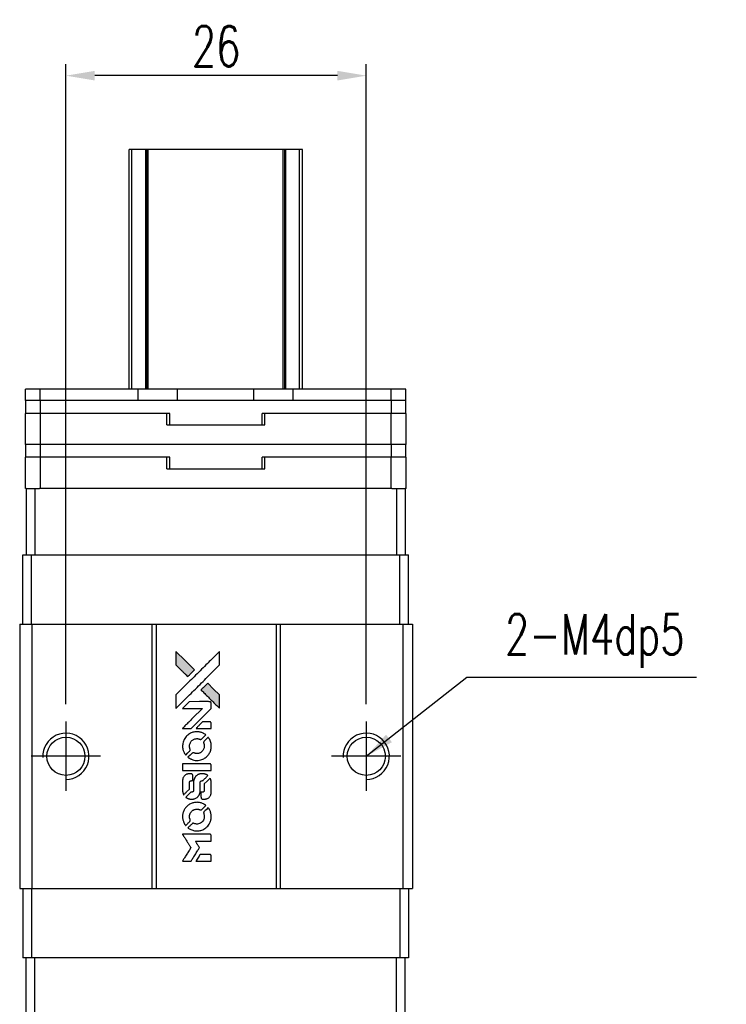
# Model space of a CAD drawing. Header units: millimetres. Extents: x 916 to 1143, y -118 to 59.
# Tile 2 of 3: x 932 to 993, y -26 to 59. Entities that reach past the tile are written whole.
import ezdxf

# ---------------------------------------------------------------- set-up
doc = ezdxf.new("R2010")
doc.units = ezdxf.units.MM
doc.header["$LTSCALE"] = 0.15
doc.layers.get('0').update_dxf_attribs({"linetype": 'CONTINUOUS'})
doc.layers.get('Defpoints').update_dxf_attribs({"linetype": 'CONTINUOUS'})
doc.styles.add('DIM-7', font='SIMPLEX.shx', dxfattribs={"width": 0.7, "bigfont": 'chineset.shx'})
doc.dimstyles.new('CNS', dxfattribs={"dimtxt": 3.5, "dimasz": 2.5, "dimexe": 1, "dimexo": 1.5, "dimgap": 0.09, "dimtad": 0, "dimdsep": 46, "dimtxsty": 'DIM-7', "dimcen": 0.09, "dimclrd": 1, "dimclre": 1, "dimclrt": 4, "dimadec": 0, "dimazin": 0, "dimtfac": 1, "dimtix": 1, "dimtmove": 2, "dimatfit": 3, "dimfxl": 1, "dimtvp": 0.971429, "dimtolj": 1, "dimarcsym": 0})

# ---------------------------------------------------------------- blocks, each defined once
blk = doc.blocks.new('A$C2c6fde5b')
at = {"linetype": 'Continuous'}
h = blk.add_hatch(color=256, dxfattribs=at)
h.dxf.hatch_style = 1
h.paths.add_polyline_path([(0, 18.166), (0, 17.579), (0, 16.992), (0.51, 16.487, 0.000288), (0.705, 16.293, 0.000479), (0.87, 16.13, 0.000013), (1.02, 15.982, 0.197177), (1.022, 15.981, 0.197497), (1.024, 15.982, 0.00004), (1.11, 16.066, 0.000834), (1.204, 16.16, 0.000506), (1.316, 16.272), (1.607, 16.563), (0.803, 17.364)])
h.paths.add_polyline_path([(2.749, 15.418), (2.457, 15.127, 0.000476), (2.345, 15.015, 0.000789), (2.251, 14.92, 0.000035), (2.166, 14.834, 0.19758), (2.165, 14.832, 0.198396), (2.166, 14.83, 0.000019), (2.282, 14.714, 0.000582), (2.41, 14.585, 0.000351), (2.562, 14.434, 0.000108), (3.208, 13.791, 0.000692), (3.535, 13.466, 0.000077), (3.761, 13.242, 0.197527), (3.769, 13.239, 0.410181), (3.773, 13.242, 0.000493), (3.775, 13.362, 0.002424), (3.776, 13.528, 0.000529), (3.776, 13.815), (3.776, 14.39), (3.262, 14.904)])
for points in [[(0.51, 16.487, 0.000288), (0.705, 16.293, 0.000479), (0.87, 16.13, 0.000013), (1.02, 15.982, 0.197177), (1.022, 15.981, 0.197497), (1.024, 15.982, 0.00004), (1.11, 16.066, 0.000836), (1.204, 16.16, 0.000505), (1.316, 16.272), (1.607, 16.563), (0.803, 17.364), (0, 18.166), (0, 17.579), (0, 16.992)], [(0.706, 13.929, -0.000056), (1.058, 14.28, -0.000021), (1.552, 14.773, -0.000021), (2.09, 15.309, -0.000025), (2.594, 15.812), (3.776, 16.991), (3.775, 17.576), (3.773, 18.16), (2.98, 17.372, 0.000274), (2.599, 16.993, 0.000123), (2.099, 16.495, 0.000121), (1.57, 15.968, 0.000165), (1.094, 15.492), (0, 14.401), (0, 13.812), (0, 13.224)], [(2.562, 14.434, 0.000108), (3.208, 13.791, 0.000692), (3.535, 13.466, 0.000077), (3.761, 13.242, 0.197527), (3.769, 13.239, 0.410182), (3.773, 13.242, 0.000493), (3.775, 13.362, 0.002424), (3.776, 13.528, 0.000529), (3.776, 13.815), (3.776, 14.39), (3.262, 14.904), (2.749, 15.418), (2.457, 15.127, 0.000476), (2.345, 15.015, 0.000789), (2.251, 14.92, 0.000035), (2.166, 14.834, 0.19758), (2.165, 14.832, 0.198396), (2.166, 14.83, 0.000019), (2.282, 14.714, 0.000582), (2.41, 14.585, 0.000351)], [(0.935, 11.489), (1.311, 11.489), (2.18, 12.36), (3.049, 13.23), (3.047, 13.472, 0.0008), (3.046, 13.628, 0.010795), (3.044, 13.685, 0.030495), (3.041, 13.717, 0.080372), (3.033, 13.738, 0.03816), (3.02, 13.759, 0.041799), (3.004, 13.776, 0.042486), (2.986, 13.791, 0.042078), (2.965, 13.802, 0.099276), (2.936, 13.809, 0.003302), (2.815, 13.811, 0.002586), (2.603, 13.812, 0.000204), (2.041, 13.811), (1.141, 13.809), (0.852, 13.52), (0.563, 13.23), (1.429, 13.227), (2.294, 13.224), (1.438, 12.373, 0.000253), (1.109, 12.045, 0.000412), (0.83, 11.766, 0.000041), (0.581, 11.517, 0.041338), (0.571, 11.505), (0.56, 11.489)], [(2.394, 11.489), (3.049, 11.489), (3.048, 11.734), (3.046, 11.978), (3.028, 12.006, 0.03146), (3.019, 12.019, 0.026444), (3.008, 12.032, 0.026444), (2.996, 12.043, 0.031457), (2.983, 12.052), (2.954, 12.069), (2.63, 12.071), (2.305, 12.073), (2.022, 11.786, 0.000745), (1.913, 11.675, 0.001228), (1.821, 11.581, 0.000087), (1.739, 11.497, 0.195134), (1.738, 11.494, 0.412117), (1.74, 11.492, 0.000048), (1.931, 11.491, 0.00109), (2.142, 11.49, 0.000653)], [(0.579, 9.827, 0.023681), (0.594, 9.724, 0.022402), (0.62, 9.621, 0.021929), (0.655, 9.519, 0.020503), (0.7, 9.418, 0.013745), (0.73, 9.361, 0.009767), (0.767, 9.298, 0.009658), (0.804, 9.241, 0.027804), (0.832, 9.203), (0.844, 9.189), (1.026, 9.371, 0.002053), (1.113, 9.459, 0.006738), (1.169, 9.518, 0.007826), (1.207, 9.559, 0.063909), (1.222, 9.581, 0.061532), (1.233, 9.613, 0.068674), (1.236, 9.646, 0.052072), (1.229, 9.686, 0.019648), (1.213, 9.739, -0.018366), (1.192, 9.805, -0.0288), (1.18, 9.862, -0.029061), (1.174, 9.921, -0.019155), (1.174, 9.988, -0.053809), (1.196, 10.133, -0.058833), (1.247, 10.266, -0.058566), (1.329, 10.384, -0.052525), (1.438, 10.484, -0.044733), (1.531, 10.541, -0.040573), (1.635, 10.583, -0.041123), (1.743, 10.606, -0.04951), (1.847, 10.61, -0.017369), (1.896, 10.605, -0.024255), (1.939, 10.597, -0.023787), (1.982, 10.585, -0.015798), (2.03, 10.567, 0.010631), (2.06, 10.555, 0.033653), (2.081, 10.549, 0.037806), (2.101, 10.546, 0.016307), (2.128, 10.545, 0.068179), (2.18, 10.553, 0.095747), (2.223, 10.574, 0.033418), (2.279, 10.624, 0.002133), (2.432, 10.781, 0.001452), (2.518, 10.869, 0.012393), (2.556, 10.91, 0.020479), (2.575, 10.935, 0.344362), (2.575, 10.944, 0.074287), (2.553, 10.964, 0.005454), (2.486, 11.006, 0.008391), (2.416, 11.049, 0.017097), (2.359, 11.079, 0.027375), (2.242, 11.129, 0.02835), (2.121, 11.166, 0.027723), (1.994, 11.189, 0.023913), (1.859, 11.199, 0.027047), (1.698, 11.195, 0.031685), (1.546, 11.173, 0.032425), (1.401, 11.133, 0.031013), (1.26, 11.073, 0.037914), (1.093, 10.974, 0.040153), (0.947, 10.853, 0.039834), (0.821, 10.709, 0.036173), (0.715, 10.542, 0.040752), (0.643, 10.379, 0.035885), (0.595, 10.199, 0.035491), (0.573, 10.012, 0.037615)], [(1.084, 8.959, 0.018008), (1.137, 8.924, 0.009842), (1.205, 8.884, 0.009807), (1.275, 8.847, 0.015716), (1.337, 8.819, 0.048467), (1.558, 8.749, 0.045841), (1.793, 8.722, 0.046006), (2.028, 8.738, 0.049638), (2.25, 8.796, 0.064819), (2.539, 8.949, 0.06695), (2.775, 9.17, 0.066691), (2.946, 9.445, 0.063505), (3.041, 9.761, 0.03135), (3.05, 9.841, 0.010439), (3.052, 9.96, 0.010391), (3.049, 10.079, 0.032408), (3.041, 10.158, 0.015696), (3.022, 10.252, 0.018095), (2.997, 10.34, 0.018551), (2.967, 10.423, 0.018352), (2.931, 10.505, 0.015568), (2.903, 10.559, 0.009832), (2.867, 10.62, 0.009795), (2.83, 10.677, 0.023727), (2.799, 10.717), (2.786, 10.733), (2.606, 10.556, 0.001528), (2.504, 10.455, 0.010022), (2.454, 10.403, 0.019586), (2.426, 10.37, 0.061865), (2.41, 10.344, 0.055054), (2.398, 10.306, 0.061607), (2.395, 10.268, 0.048725), (2.401, 10.223, 0.020221), (2.418, 10.164, -0.017722), (2.437, 10.101, -0.02685), (2.448, 10.045, -0.02759), (2.453, 9.989, -0.020233), (2.453, 9.926, -0.04793), (2.435, 9.807, -0.048386), (2.396, 9.694, -0.047866), (2.334, 9.59, -0.044964), (2.253, 9.496, -0.04333), (2.156, 9.418, -0.050921), (2.052, 9.363, -0.051473), (1.94, 9.33, -0.0459), (1.819, 9.318, -0.019014), (1.761, 9.321, -0.024114), (1.707, 9.327, -0.025081), (1.656, 9.339, -0.023892), (1.605, 9.356, 0.008624), (1.566, 9.37, 0.026486), (1.538, 9.378, 0.035074), (1.515, 9.382, 0.02756), (1.489, 9.383, 0.087163), (1.447, 9.374, 0.073291), (1.408, 9.352, 0.028074), (1.352, 9.303, 0.002594), (1.222, 9.175), (1.038, 8.991)], [(1.809, 7.853), (3.046, 7.855), (3.046, 8.097), (3.046, 8.34), (3.031, 8.369, 0.071429), (3.014, 8.393, 0.054799), (2.99, 8.414, 0.053585), (2.96, 8.429, 0.060698), (2.93, 8.437, 0.033975), (2.879, 8.441, 0.000112), (2.25, 8.441, 0.000726), (1.634, 8.44, 0.001084), (1.096, 8.437), (0.572, 8.433), (0.572, 8.143), (0.572, 7.852)], [(0.576, 6.042, 0.018538), (0.581, 6.005, 0.010695), (0.589, 5.96, 0.01068), (0.599, 5.916, 0.017678), (0.61, 5.879, 0.013849), (0.625, 5.837, 0.011814), (0.644, 5.794, 0.004513), (0.662, 5.754, 0.290035), (0.668, 5.75, 0.196418), (0.672, 5.752, 0.000124), (0.744, 5.823, 0.001477), (0.825, 5.903, 0.000898), (0.92, 5.997), (1.166, 6.244), (1.168, 6.553, -0.001471), (1.17, 6.786, -0.028714), (1.175, 6.858, -0.097073), (1.188, 6.898, -0.084199), (1.216, 6.933, -0.042698), (1.238, 6.949, -0.053912), (1.261, 6.96, -0.051004), (1.287, 6.967, -0.032967), (1.318, 6.969, 0.00807), (1.334, 6.969, 0.003023), (1.356, 6.97, 0.002994), (1.38, 6.971, 0.003629), (1.402, 6.972), (1.455, 6.976), (1.455, 7.213, 0.001618), (1.455, 7.325, 0.005206), (1.454, 7.4, 0.00535), (1.452, 7.453, 0.060675), (1.448, 7.473, 0.048484), (1.444, 7.484, 0.02389), (1.436, 7.498, 0.022812), (1.426, 7.511, 0.02462), (1.415, 7.524, 0.061781), (1.385, 7.548, 0.080179), (1.353, 7.561, 0.048561), (1.307, 7.567, 0.010021), (1.225, 7.569, 0.016602), (1.115, 7.565, 0.031409), (1.026, 7.554, 0.036474), (0.95, 7.533, 0.03439), (0.875, 7.501, 0.065928), (0.758, 7.42, 0.069066), (0.668, 7.312, 0.065697), (0.608, 7.178, 0.051559), (0.578, 7.022, 0.020904), (0.574, 6.939, 0.000451), (0.573, 6.53, 0.000419), (0.572, 6.12, 0.022759)], [(0.896, 5.5, 0.023289), (0.955, 5.463, 0.026845), (1.015, 5.432, 0.026047), (1.079, 5.408, 0.019751), (1.151, 5.388, 0.013249), (1.192, 5.379, 0.025169), (1.226, 5.375, 0.016532), (1.267, 5.373, 0.002937), (1.346, 5.372, 0.003317), (1.415, 5.373, 0.011808), (1.46, 5.374, 0.01777), (1.493, 5.378, 0.021476), (1.525, 5.383, 0.04325), (1.656, 5.424, 0.045753), (1.776, 5.486, 0.04649), (1.88, 5.569, 0.047672), (1.967, 5.668, 0.025315), (1.995, 5.711, 0.015208), (2.023, 5.764, 0.01512), (2.049, 5.82, 0.022488), (2.067, 5.87, 0.027857), (2.088, 5.948, 0.034138), (2.097, 6.022, 0.014286), (2.101, 6.136, 0.00124), (2.102, 6.426, -0.00103), (2.102, 6.604, -0.002552), (2.103, 6.735, -0.001594), (2.105, 6.834, -0.047676), (2.108, 6.858, -0.085307), (2.125, 6.902, -0.097789), (2.156, 6.934, -0.085947), (2.199, 6.956, -0.051339), (2.257, 6.966, 0.014634), (2.276, 6.969, 0.015028), (2.295, 6.972, 0.014927), (2.312, 6.976, 0.059415), (2.322, 6.98, 0.070595), (2.342, 6.995, 0.00028), (2.55, 7.2, 0.000111), (2.762, 7.41, 0.200239), (2.766, 7.419, 0.268906), (2.763, 7.425, 0.001866), (2.711, 7.454, 0.007532), (2.662, 7.481, 0.017818), (2.624, 7.499, 0.013256), (2.583, 7.515, 0.011636), (2.538, 7.531, 0.011528), (2.493, 7.544, 0.012303), (2.448, 7.555, 0.0423), (2.378, 7.565, 0.013657), (2.273, 7.567, 0.013857), (2.167, 7.563, 0.037428), (2.092, 7.553, 0.014927), (2.043, 7.541, 0.0122), (1.99, 7.525, 0.012518), (1.941, 7.507, 0.023062), (1.903, 7.49, 0.065961), (1.763, 7.395, 0.06055), (1.648, 7.265, 0.059676), (1.567, 7.11, 0.060497), (1.525, 6.94, 0.025683), (1.522, 6.904, 0.001528), (1.52, 6.793, 0.002124), (1.519, 6.655, 0.001173), (1.519, 6.485, -0.000809), (1.518, 6.188, -0.017164), (1.515, 6.1, -0.063931), (1.506, 6.053, -0.108429), (1.485, 6.02, -0.052941), (1.463, 6.001, -0.063675), (1.438, 5.988, -0.050562), (1.407, 5.98, -0.020337), (1.363, 5.976, 0.009897), (1.336, 5.973, 0.016482), (1.313, 5.97, 0.019019), (1.296, 5.967, 0.06043), (1.284, 5.962, 0.076267), (1.258, 5.943, 0.00054), (1.066, 5.749, 0.000307), (0.87, 5.55, 0.142594), (0.862, 5.535, 0.232419), (0.863, 5.53, 0.022995), (0.871, 5.521, 0.024627), (0.882, 5.511, 0.015407)], [(2.177, 5.467, 0.065483), (2.191, 5.439, 0.053271), (2.213, 5.413, 0.052018), (2.24, 5.392, 0.0556), (2.271, 5.377, 0.036839), (2.291, 5.372, 0.026922), (2.314, 5.369, 0.016905), (2.345, 5.367, 0.004317), (2.396, 5.367, 0.016369), (2.503, 5.371, 0.029936), (2.589, 5.382, 0.03418), (2.666, 5.402, 0.031327), (2.741, 5.433, 0.046935), (2.833, 5.489, 0.054053), (2.908, 5.558, 0.053701), (2.967, 5.643, 0.045364), (3.01, 5.743, 0.032479), (3.033, 5.831, 0.03386), (3.044, 5.921, 0.013578), (3.048, 6.061, 0.001155), (3.047, 6.423, 0.000413), (3.046, 6.734, 0.005008), (3.044, 6.853, 0.013199), (3.04, 6.921, 0.033956), (3.033, 6.969, 0.013909), (3.021, 7.019, 0.010864), (3.004, 7.073, 0.010938), (2.987, 7.122, 0.028702), (2.972, 7.156), (2.959, 7.182), (2.706, 6.932), (2.454, 6.683), (2.454, 6.391, -0.001504), (2.454, 6.266, -0.00328), (2.452, 6.171, -0.001901), (2.451, 6.096, -0.061333), (2.448, 6.078, -0.063621), (2.437, 6.053, -0.048633), (2.42, 6.029, -0.046769), (2.397, 6.007, -0.047961), (2.371, 5.99, -0.02678), (2.349, 5.98, -0.050957), (2.33, 5.975, -0.029398), (2.305, 5.973, -0.00401), (2.252, 5.971), (2.165, 5.968), (2.166, 5.734, 0.001061), (2.166, 5.594, 0.009147), (2.167, 5.531, 0.020721), (2.171, 5.494, 0.051619)], [(0.578, 3.727, 0.024131), (0.595, 3.621, 0.022344), (0.622, 3.514, 0.021883), (0.658, 3.408, 0.020884), (0.705, 3.303, 0.010669), (0.736, 3.244, 0.010389), (0.77, 3.186, 0.010913), (0.803, 3.134, 0.022227), (0.832, 3.095), (0.843, 3.08), (1.028, 3.268, 0.002452), (1.099, 3.341, 0.003628), (1.161, 3.406, 0.001662), (1.213, 3.462, 0.070159), (1.222, 3.476, 0.047671), (1.227, 3.486, 0.018624), (1.23, 3.502, 0.017921), (1.233, 3.519, 0.018804), (1.235, 3.536, 0.018255), (1.235, 3.56, 0.041312), (1.233, 3.577, 0.037164), (1.228, 3.596, 0.012342), (1.219, 3.622, -0.015101), (1.196, 3.684, -0.035998), (1.183, 3.732, -0.033244), (1.178, 3.784, -0.011249), (1.176, 3.86, -0.004059), (1.176, 3.921, -0.019693), (1.178, 3.956, -0.027943), (1.183, 3.985, -0.014411), (1.191, 4.02, -0.033089), (1.22, 4.104, -0.033887), (1.259, 4.183, -0.034021), (1.309, 4.255, -0.033942), (1.368, 4.32, -0.02816), (1.435, 4.378, -0.035032), (1.504, 4.424, -0.035269), (1.578, 4.459, -0.029196), (1.662, 4.486, -0.037862), (1.758, 4.504, -0.043657), (1.851, 4.505, -0.043064), (1.943, 4.491, -0.035184), (2.039, 4.46, 0.033699), (2.085, 4.445, 0.052815), (2.125, 4.439, 0.059167), (2.163, 4.442, 0.058972), (2.199, 4.454, 0.059208), (2.226, 4.471, 0.021125), (2.262, 4.502, 0.008691), (2.32, 4.559, 0.000851), (2.457, 4.698, 0.001873), (2.527, 4.77, 0.013884), (2.559, 4.805, 0.022355), (2.576, 4.826, 0.341453), (2.576, 4.835, 0.073011), (2.556, 4.853, 0.004587), (2.49, 4.896, 0.00748), (2.422, 4.938, 0.016837), (2.369, 4.967, 0.028606), (2.24, 5.024, 0.031352), (2.109, 5.063, 0.031004), (1.973, 5.087, 0.0268), (1.828, 5.094, 0.026698), (1.674, 5.086, 0.03002), (1.528, 5.062, 0.030357), (1.388, 5.02, 0.028554), (1.25, 4.961, 0.062944), (0.996, 4.791, 0.062206), (0.79, 4.563, 0.062448), (0.647, 4.291, 0.064355), (0.578, 3.996, 0.017377), (0.574, 3.937, 0.008369), (0.573, 3.861, 0.008367), (0.574, 3.785, 0.01757)], [(1.082, 2.854, 0.064158), (1.368, 2.701, 0.06356), (1.686, 2.625, 0.064004), (2.01, 2.631, 0.066747), (2.317, 2.72, 0.04321), (2.509, 2.825, 0.044737), (2.678, 2.96, 0.044901), (2.819, 3.123, 0.044184), (2.93, 3.309, 0.026293), (2.99, 3.451, 0.033344), (3.028, 3.587, 0.033227), (3.049, 3.728, 0.025815), (3.053, 3.883, 0.023119), (3.042, 4.031, 0.031044), (3.018, 4.163, 0.031337), (2.978, 4.29, 0.024258), (2.919, 4.423, 0.015622), (2.894, 4.47, 0.008495), (2.861, 4.525, 0.008415), (2.826, 4.578, 0.020814), (2.799, 4.616), (2.785, 4.632), (2.605, 4.455, 0.002843), (2.472, 4.321, 0.033917), (2.424, 4.266, 0.087906), (2.404, 4.225, 0.073302), (2.396, 4.176, 0.022047), (2.397, 4.152, 0.026465), (2.401, 4.13, 0.022233), (2.407, 4.106, 0.009985), (2.416, 4.074, -0.039011), (2.445, 3.959, -0.044398), (2.454, 3.847, -0.045096), (2.443, 3.735, -0.04265), (2.412, 3.626, -0.071154), (2.327, 3.471, -0.068827), (2.201, 3.345, -0.068713), (2.045, 3.257, -0.070507), (1.873, 3.216, -0.028605), (1.799, 3.213, -0.031418), (1.728, 3.219, -0.031044), (1.657, 3.234, -0.02668), (1.585, 3.258, 0.038913), (1.543, 3.271, 0.043732), (1.5, 3.277, 0.047754), (1.461, 3.275, 0.075756), (1.429, 3.265, 0.07294), (1.413, 3.254, 0.003456), (1.364, 3.209, 0.005023), (1.301, 3.149, 0.002422), (1.223, 3.072, 0.000819), (1.153, 3.002, 0.001349), (1.093, 2.943, 0.0001), (1.041, 2.889, 0.205335), (1.04, 2.887, 0.219821), (1.041, 2.885, 0.002494), (1.052, 2.876, 0.007089), (1.066, 2.866, 0.004494)], [(0.941, 0), (1.315, 0), (1.377, 0.102, -0.000297), (1.416, 0.165, -0.000037), (1.499, 0.302, -0.000043), (1.599, 0.465, -0.000036), (1.705, 0.638, 0.000044), (1.809, 0.807, 0.000063), (1.902, 0.958, 0.000035), (1.98, 1.086, 0.0009), (2.001, 1.121), (2.031, 1.17), (1.991, 1.236, 0.001175), (1.968, 1.274, 0.000208), (1.924, 1.345, 0.000225), (1.872, 1.428, 0.000203), (1.818, 1.513, -0.000711), (1.768, 1.595, -0.001119), (1.724, 1.666, -0.000263), (1.686, 1.727, -0.04589), (1.683, 1.734, -0.519312), (1.687, 1.74, -0.001914), (1.787, 1.742, -0.003124), (1.952, 1.743, -0.000285), (2.364, 1.744), (3.049, 1.744), (3.049, 1.982, 0.001727), (3.048, 2.154, 0.025279), (3.045, 2.214, 0.073886), (3.036, 2.249, 0.07426), (3.017, 2.28, 0.03264), (3.009, 2.288, 0.01784), (2.999, 2.297, 0.017712), (2.988, 2.305, 0.026854), (2.977, 2.311), (2.954, 2.324), (1.759, 2.325), (0.565, 2.327), (0.573, 2.314, -0.004595), (0.579, 2.304, -0.00016), (0.602, 2.268, -0.000298), (0.629, 2.225, -0.000208), (0.659, 2.177, 0.000986), (0.747, 2.034, 0.00025), (0.891, 1.804, 0.000268), (1.045, 1.558, 0.000436), (1.177, 1.349, -0.002932), (1.219, 1.28, -0.004718), (1.255, 1.221, -0.001113), (1.285, 1.169, -0.227179), (1.286, 1.163, -0.045982), (1.283, 1.158, -0.000145), (1.24, 1.088, -0.000825), (1.192, 1.009, -0.000517), (1.134, 0.917, 0.000056), (0.938, 0.601, 0.000289), (0.83, 0.427, 0.000481), (0.75, 0.297, 0.000418), (0.665, 0.16), (0.567, 0)], [(2.391, 0), (3.049, 0), (3.049, 0.24, 0.000842), (3.049, 0.392, 0.010591), (3.047, 0.45, 0.028995), (3.044, 0.482, 0.069543), (3.037, 0.505, 0.051063), (3.024, 0.526, 0.039932), (3.006, 0.546, 0.039414), (2.985, 0.564, 0.045845), (2.963, 0.577, 0.094811), (2.94, 0.582, 0.007124), (2.875, 0.584, 0.004713), (2.765, 0.586, 0.000534), (2.515, 0.586), (2.088, 0.585), (2.051, 0.525, 0.000828), (1.942, 0.349, 0.000879), (1.837, 0.177, 0.000048), (1.734, 0.008, 0.137596), (1.732, 0.003, 0.413028), (1.733, 0.002, 0.000016), (1.926, 0.001, 0.000623), (2.138, 0, 0.000374)]]:
    blk.add_lwpolyline(points, format="xyb", close=True)
blk = doc.blocks.new('*D235')
at = {"color": 7, "lineweight": -2}
for p, q in [((936.061, 0.194), (936.061, 55.64)), ((962.061, 0.194), (962.061, 55.64)), ((959.561, 54.64), (938.561, 54.64))]:
    blk.add_line(p, q, dxfattribs=at)
at = {"color": 7}
for points in [[(938.561, 55.057), (938.561, 54.224), (936.061, 54.64)], [(959.561, 55.057), (959.561, 54.224), (962.061, 54.64)]]:
    blk.add_solid(points, dxfattribs=at)
at = {"layer": 'Defpoints', "color": 0}
for p in [(936.061, 54.64), (936.061, -1.306), (962.061, -1.306)]:
    blk.add_point(p, dxfattribs=at)
at = {"color": 7, "insert": (949.061, 57.19), "char_height": 3.5, "attachment_point": 5, "style": 'DIM-7'}
blk.add_mtext('\\A1;26', dxfattribs=at)

msp = doc.modelspace()

# ---------------------------------------------------------------- linework, layer by layer
at = {"color": 7, "linetype": 'Continuous', "lineweight": 25}
for p, q in [((941.777, 48.244), (941.526, 48.244)), ((941.526, 27.494), (941.526, 48.244)), ((941.526, 48.244), (941.526, 48.244)), ((941.526, 27.494), (941.526, 48.244)), ((942.966, 48.244), (941.777, 48.244)), ((941.777, 27.494), (941.777, 48.244)), ((943.051, 48.244), (942.966, 48.244)), ((942.966, 27.494), (942.966, 48.244)), ((943.176, 48.244), (943.051, 48.244)), ((943.051, 27.494), (943.051, 48.244)), ((943.176, 27.494), (943.176, 48.244)), ((954.876, 48.244), (943.176, 48.244)), ((954.876, 27.494), (954.876, 48.244)), ((955, 48.244), (954.876, 48.244)), ((955.086, 48.244), (955, 48.244)), ((955, 27.494), (955, 48.244)), ((956.274, 48.244), (955.086, 48.244)), ((955.086, 27.494), (955.086, 48.244)), ((956.274, 27.494), (956.274, 48.244)), ((956.526, 27.494), (956.526, 48.244)), ((956.526, 27.494), (956.526, 48.244)), ((932.576, 26.494), (932.576, 27.494)), ((933.826, 27.494), (932.576, 27.494)), ((933.826, 26.494), (933.826, 27.494)), ((942.325, 27.494), (933.826, 27.494)), ((942.325, 26.494), (942.325, 27.494)), ((945.725, 27.494), (942.325, 27.494)), ((945.725, 26.494), (945.725, 27.494)), ((952.326, 27.494), (945.725, 27.494)), ((952.326, 26.494), (952.326, 27.494)), ((955.726, 27.494), (952.326, 27.494)), ((955.726, 26.494), (955.726, 27.494)), ((964.226, 27.494), (955.726, 27.494)), ((964.226, 26.494), (964.226, 27.494)), ((965.476, 27.494), (964.226, 27.494)), ((965.476, 26.494), (965.476, 27.494)), ((933.826, 26.494), (932.576, 26.494)), ((932.597, 25.394), (932.597, 26.494)), ((942.325, 26.494), (933.826, 26.494)), ((933.847, 25.394), (933.847, 26.494)), ((964.247, 26.494), (933.847, 26.494)), ((952.326, 26.494), (945.725, 26.494)), ((964.226, 26.494), (955.726, 26.494)), ((964.247, 25.394), (964.247, 26.494)), ((965.497, 26.494), (964.247, 26.494)), ((965.497, 25.394), (965.497, 26.494)), ((932.561, 22.694), (932.561, 25.394)), ((933.862, 25.394), (932.561, 25.394)), ((933.862, 22.694), (933.862, 25.394)), ((944.786, 25.394), (933.862, 25.394)), ((945.047, 25.394), (944.786, 25.394)), ((944.786, 24.394), (944.786, 25.394)), ((945.047, 24.394), (945.047, 25.394)), ((953.286, 25.394), (953.047, 25.394)), ((953.047, 24.394), (953.047, 25.394)), ((953.286, 24.394), (953.286, 25.394)), ((964.209, 25.394), (953.286, 25.394)), ((964.209, 22.694), (964.209, 25.394)), ((964.236, 25.394), (964.209, 25.394)), ((964.247, 25.394), (964.236, 25.394)), ((965.497, 25.394), (964.247, 25.394)), ((965.511, 25.394), (965.497, 25.394)), ((965.511, 22.694), (965.511, 25.394)), ((944.786, 24.394), (953.286, 24.394)), ((933.862, 22.694), (932.561, 22.694)), ((932.597, 21.594), (932.597, 22.694)), ((933.847, 21.594), (933.847, 22.694)), ((964.209, 22.694), (933.862, 22.694)), ((964.236, 22.694), (964.209, 22.694)), ((964.247, 22.694), (964.236, 22.694)), ((964.247, 21.594), (964.247, 22.694)), ((965.497, 22.694), (964.247, 22.694)), ((965.497, 21.594), (965.497, 22.694)), ((965.511, 22.694), (965.497, 22.694)), ((932.561, 18.894), (932.561, 21.594)), ((933.862, 21.594), (932.561, 21.594)), ((933.862, 18.894), (933.862, 21.594)), ((944.786, 21.594), (933.862, 21.594)), ((945.047, 21.594), (944.786, 21.594)), ((944.786, 20.594), (944.786, 21.594)), ((945.047, 20.594), (945.047, 21.594)), ((953.286, 21.594), (953.047, 21.594)), ((953.047, 20.594), (953.047, 21.594)), ((953.286, 20.594), (953.286, 21.594)), ((964.209, 21.594), (953.286, 21.594)), ((964.209, 18.894), (964.209, 21.594)), ((964.236, 21.594), (964.209, 21.594)), ((964.247, 21.594), (964.236, 21.594)), ((965.497, 21.594), (964.247, 21.594)), ((965.511, 21.594), (965.497, 21.594)), ((965.511, 18.894), (965.511, 21.594)), ((944.786, 20.594), (953.286, 20.594)), ((932.626, 18.894), (932.561, 18.894)), ((932.626, 18.894), (932.626, 13.144)), ((932.626, 18.894), (933.376, 18.894)), ((933.376, 18.894), (933.376, 13.144)), ((933.376, 18.894), (933.785, 18.894)), ((933.862, 18.894), (933.785, 18.894)), ((964.209, 18.894), (933.862, 18.894)), ((964.286, 18.894), (964.209, 18.894)), ((964.286, 18.894), (964.676, 18.894)), ((964.676, 18.894), (964.676, 13.144)), ((964.676, 18.894), (965.426, 18.894)), ((965.511, 18.894), (965.426, 18.894)), ((965.426, 18.894), (965.426, 13.144)), ((932.326, 7.144), (932.326, 13.144)), ((932.326, 13.144), (933.084, 13.144)), ((933.084, 7.144), (933.084, 13.144)), ((933.084, 13.144), (964.968, 13.144)), ((964.968, 7.144), (964.968, 13.144)), ((964.968, 13.144), (965.726, 13.144)), ((965.726, 7.144), (965.726, 13.144)), ((932.061, 7.144), (932.061, -15.756)), ((932.061, 7.144), (933.111, 7.144)), ((933.111, 7.144), (933.111, -15.756)), ((933.111, 7.144), (943.511, 7.144)), ((943.511, 7.144), (943.511, -15.756)), ((943.511, 7.144), (943.861, 7.144)), ((943.861, 7.144), (943.861, -15.756)), ((943.861, 7.144), (954.261, 7.144)), ((954.261, 7.144), (954.261, -15.756)), ((954.261, 7.144), (954.611, 7.144)), ((954.611, 7.144), (954.611, -15.756)), ((954.611, 7.144), (965.211, 7.144)), ((965.211, 7.144), (965.211, -15.756)), ((965.211, 7.144), (966.061, 7.144)), ((966.061, 7.144), (966.061, -15.756)), ((936.061, -1.306), (936.061, -7.306)), ((962.061, -1.306), (962.061, -7.306)), ((939.061, -4.306), (933.061, -4.306)), ((965.061, -4.306), (959.061, -4.306)), ((932.061, -15.756), (933.111, -15.756)), ((932.326, -15.756), (932.326, -21.756)), ((933.084, -15.756), (933.084, -21.756)), ((933.111, -15.756), (943.511, -15.756)), ((943.511, -15.756), (943.861, -15.756)), ((943.861, -15.756), (954.261, -15.756)), ((954.261, -15.756), (954.611, -15.756)), ((954.611, -15.756), (965.211, -15.756)), ((964.968, -15.756), (964.968, -21.756)), ((965.211, -15.756), (966.061, -15.756)), ((965.726, -15.756), (965.726, -21.756)), ((933.084, -21.756), (932.326, -21.756)), ((932.626, -27.506), (932.626, -21.756)), ((964.968, -21.756), (933.084, -21.756)), ((933.376, -27.506), (933.376, -21.756)), ((964.676, -27.506), (964.676, -21.756)), ((965.726, -21.756), (964.968, -21.756)), ((965.426, -27.506), (965.426, -21.756))]:
    msp.add_line(p, q, dxfattribs=at)
for centre in [(936.061, -4.306), (962.061, -4.306)]:
    msp.add_circle(centre, 1.65, dxfattribs=at)
for centre in [(936.061, -4.306), (962.061, -4.306)]:
    msp.add_arc(centre, 2, 270, 182.97385, dxfattribs=at)
msp.add_open_spline([(956.526, 48.244), (956.526, 48.244), (956.502, 48.244), (956.407, 48.244), (956.338, 48.244), (956.274, 48.244)], degree=3, knots=[0, 0, 0, 0, 0.5, 0.5, 1, 1, 1, 1], dxfattribs=at)

# ---------------------------------------------------------------- block references
msp.add_blockref('A$C2c6fde5b', (945.587, -13.386))

# ---------------------------------------------------------------- texts
at = {"color": 0, "insert": (974.07, 3.341), "char_height": 3.5, "attachment_point": 7, "style": 'DIM-7'}
msp.add_mtext('\\A1;2-M4dp5', dxfattribs=at)

# ---------------------------------------------------------------- dimensions: what is measured, and where the dimension line sits
at = {"color": 0}
dim = msp.add_linear_dim(base=(936.061, 54.64), p1=(962.061, -1.306), p2=(936.061, -1.306), dimstyle='CNS', override={"dimgap": 0.8, "dimtad": 1, "dimclrd": 7, "dimclre": 7, "dimclrt": 7, "dimadec": 2, "dimazin": 2, "dimtmove": 1}, dxfattribs=at)
dim.commit()
dim.dimension.update_dxf_attribs({"geometry": '*D235', "text_midpoint": (949.061, 57.19)})

# ---------------------------------------------------------------- leaders
at = {"color": 0, "annotation_type": 0, "has_hookline": 1, "hookline_direction": 0, "text_width": 16.567}
msp.add_leader([(962.061, -4.306), (970.77, 2.541), (973.27, 2.541)], dimstyle='CNS', override={"dimgap": 0.8, "dimtad": 1, "dimclrd": 7, "dimclre": 4, "dimadec": 2, "dimazin": 2, "dimtmove": 1}, dxfattribs=at)

doc.saveas('drawing.dxf')
